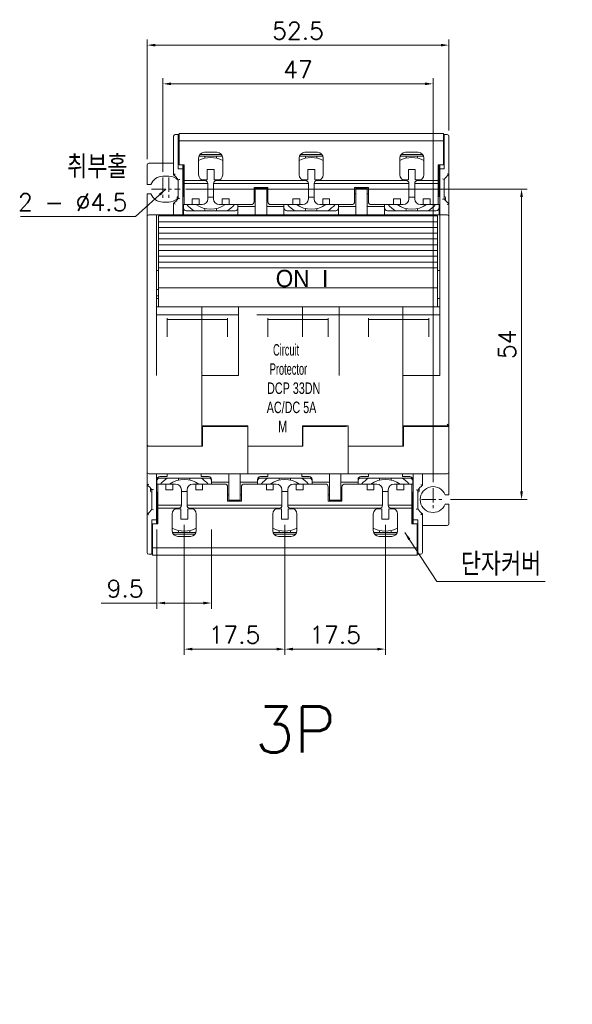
# Model space of a CAD drawing. Extents: x 1168 to 1602, y 137 to 823.
# Tile 12 of 12: x 1504 to 1601, y 525 to 697. Entities that reach past the tile are written whole.
import ezdxf

# ---------------------------------------------------------------- set-up
doc = ezdxf.new("R2010")
doc.units = 0
doc.header["$LTSCALE"] = 2
doc.header["$MEASUREMENT"] = 0
doc.linetypes.add('CENTER', pattern=[2, 1.25, -0.25, 0.25, -0.25])
doc.layers.get('0').update_dxf_attribs({"linetype": 'CONTINUOUS', "lineweight": 13})
doc.layers.add('cen', color=1, linetype='CENTER', lineweight=13)
doc.layers.add('di', color=3, linetype='CONTINUOUS', lineweight=13)
doc.styles.get("Standard").update_dxf_attribs({"font": 'romans.shx', "height": 3, "bigfont": 'hgs.shx'})
doc.dimstyles.get("Standard").update_dxf_attribs({"dimscale": 0, "dimtxt": 3, "dimasz": 1.4, "dimexe": 1, "dimexo": 1, "dimgap": 1, "dimtad": 1, "dimdsep": 46, "dimtxsty": 'Standard', "dimcen": 0, "dimclrd": 3, "dimclre": 3, "dimclrt": 3, "dimadec": 0, "dimazin": 2, "dimtp": 0.1, "dimtm": 0.1, "dimtfac": 0.5, "dimtmove": 0, "dimatfit": 3, "dimfxl": 0, "dimtolj": 1, "dimlwd": -1, "dimlwe": -1, "dimarcsym": 0})

# ---------------------------------------------------------------- blocks, each defined once
blk = doc.blocks.new('*D28')
at = {"layer": 'di', "color": 3}
for p, q in [((1533.05, 608.69), (1533.05, 586.07)), ((1550.55, 608.69), (1550.55, 586.07)), ((1534.45, 587.07), (1549.15, 587.07))]:
    blk.add_line(p, q, dxfattribs=at)
for points in [[(1534.45, 587.31), (1534.45, 586.84), (1533.05, 587.07)], [(1549.15, 587.31), (1549.15, 586.84), (1550.55, 587.07)]]:
    blk.add_solid(points, dxfattribs=at)
at = {"layer": 'di', "color": 3, "insert": (1541.8, 589.57), "char_height": 3, "attachment_point": 5}
blk.add_mtext('\\A1;17.5', dxfattribs=at)
blk = doc.blocks.new('*D29')
at = {"layer": 'di', "color": 3}
for p, q in [((1550.55, 608.69), (1550.55, 586.07)), ((1568.05, 608.69), (1568.05, 586.07)), ((1551.95, 587.07), (1566.65, 587.07))]:
    blk.add_line(p, q, dxfattribs=at)
for points in [[(1551.95, 587.31), (1551.95, 586.84), (1550.55, 587.07)], [(1566.65, 587.31), (1566.65, 586.84), (1568.05, 587.07)]]:
    blk.add_solid(points, dxfattribs=at)
at = {"layer": 'di', "color": 3, "insert": (1559.3, 589.57), "char_height": 3, "attachment_point": 5}
blk.add_mtext('\\A1;17.5', dxfattribs=at)
blk = doc.blocks.new('*D30')
at = {"layer": 'di', "color": 3}
for p, q in [((1533.35, 667.09), (1592.74, 667.09)), ((1591.74, 614.49), (1591.74, 665.69)), ((1579.35, 613.09), (1592.74, 613.09))]:
    blk.add_line(p, q, dxfattribs=at)
for points in [[(1591.51, 665.69), (1591.98, 665.69), (1591.74, 667.09)], [(1591.51, 614.49), (1591.98, 614.49), (1591.74, 613.09)]]:
    blk.add_solid(points, dxfattribs=at)
at = {"layer": 'di', "color": 3, "insert": (1589.24, 640.09), "char_height": 3, "attachment_point": 5, "rotation": 90}
blk.add_mtext('\\A1;54', dxfattribs=at)
blk = doc.blocks.new('*D31')
at = {"layer": 'di', "color": 3}
for p, q in [((1526.6, 672.29), (1526.6, 693.13)), ((1577.7, 692.13), (1528, 692.13)), ((1579.1, 677.29), (1579.1, 693.13))]:
    blk.add_line(p, q, dxfattribs=at)
for points in [[(1528, 692.36), (1528, 691.9), (1526.6, 692.13)], [(1577.7, 692.36), (1577.7, 691.9), (1579.1, 692.13)]]:
    blk.add_solid(points, dxfattribs=at)
at = {"layer": 'di', "color": 3, "insert": (1552.85, 694.63), "char_height": 3, "attachment_point": 5}
blk.add_mtext('\\A1;52.5', dxfattribs=at)
blk = doc.blocks.new('*D66')
at = {"layer": 'di', "color": 3}
for p, q in [((1528.3, 607.89), (1528.3, 594.09)), ((1537.8, 607.89), (1537.8, 594.09)), ((1528.3, 595.09), (1518.62, 595.09)), ((1536.4, 595.09), (1529.7, 595.09))]:
    blk.add_line(p, q, dxfattribs=at)
for points in [[(1529.7, 595.32), (1529.7, 594.86), (1528.3, 595.09)], [(1536.4, 595.32), (1536.4, 594.86), (1537.8, 595.09)]]:
    blk.add_solid(points, dxfattribs=at)
at = {"layer": 'di', "color": 3, "insert": (1522.76, 597.59), "char_height": 3, "attachment_point": 5}
blk.add_mtext('\\A1;9.5', dxfattribs=at)
blk = doc.blocks.new('*D75')
at = {"layer": 'di', "color": 3}
for p, q in [((1529.35, 670.09), (1529.35, 686.4)), ((1530.75, 685.4), (1574.95, 685.4)), ((1576.35, 616.09), (1576.35, 686.4))]:
    blk.add_line(p, q, dxfattribs=at)
for points in [[(1530.75, 685.64), (1530.75, 685.17), (1529.35, 685.4)], [(1574.95, 685.64), (1574.95, 685.17), (1576.35, 685.4)]]:
    blk.add_solid(points, dxfattribs=at)
at = {"layer": 'di', "color": 3, "insert": (1552.85, 687.9), "char_height": 3, "attachment_point": 5}
blk.add_mtext('\\A1;47', dxfattribs=at)

msp = doc.modelspace()

# ---------------------------------------------------------------- linework, layer by layer
at = {"color": 7, "linetype": 'Continuous', "lineweight": 15}
for p, q in [((1531.501, 676.588), (1532.001, 676.588)), ((1532.001, 676.588), (1532.151, 676.588)), ((1532.001, 676.588), (1532.001, 675.588)), ((1543.151, 676.788), (1532.151, 676.788)), ((1532.151, 676.788), (1532.151, 675.488)), ((1560.651, 676.788), (1532.151, 676.788)), ((1560.651, 676.788), (1549.651, 676.788)), ((1578.151, 676.788), (1549.651, 676.788)), ((1578.151, 676.788), (1567.151, 676.788)), ((1578.151, 676.788), (1578.151, 675.488)), ((1578.301, 676.588), (1578.151, 676.588)), ((1578.301, 675.588), (1578.301, 676.588)), ((1578.301, 676.588), (1578.801, 676.588)), ((1531.201, 675.588), (1531.201, 676.288)), ((1531.201, 669.575), (1531.201, 675.588)), ((1532.001, 675.588), (1532.151, 675.588)), ((1532.001, 675.588), (1532.001, 670.588)), ((1543.151, 675.488), (1532.151, 675.488)), ((1532.151, 675.488), (1532.151, 671.288)), ((1560.651, 675.488), (1532.151, 675.488)), ((1560.651, 675.488), (1549.651, 675.488)), ((1578.151, 675.488), (1549.651, 675.488)), ((1578.151, 675.488), (1567.151, 675.488)), ((1578.301, 675.588), (1578.151, 675.588)), ((1578.151, 675.488), (1578.151, 671.288)), ((1578.301, 670.588), (1578.301, 675.588)), ((1579.101, 676.288), (1579.101, 675.588)), ((1579.101, 675.588), (1579.101, 669.612)), ((1536.551, 673.488), (1538.751, 673.488)), ((1554.051, 673.488), (1556.251, 673.488)), ((1571.551, 673.488), (1573.751, 673.488)), ((1531.201, 671.588), (1526.901, 671.588)), ((1535.551, 669.588), (1535.551, 672.488)), ((1536.651, 672.838), (1535.614, 672.838)), ((1539.551, 673.088), (1535.751, 673.088)), ((1536.651, 672.838), (1536.651, 672.475)), ((1538.651, 672.838), (1536.651, 672.838)), ((1538.651, 672.475), (1538.651, 672.838)), ((1539.688, 672.838), (1538.651, 672.838)), ((1539.751, 672.488), (1539.751, 669.588)), ((1553.051, 669.588), (1553.051, 672.488)), ((1554.151, 672.838), (1553.114, 672.838)), ((1557.051, 673.088), (1553.251, 673.088)), ((1554.151, 672.838), (1554.151, 672.475)), ((1556.151, 672.838), (1554.151, 672.838)), ((1556.151, 672.475), (1556.151, 672.838)), ((1557.188, 672.838), (1556.151, 672.838)), ((1557.251, 672.488), (1557.251, 669.588)), ((1570.551, 669.588), (1570.551, 672.488)), ((1571.651, 672.838), (1570.614, 672.838)), ((1574.551, 673.088), (1570.751, 673.088)), ((1571.651, 672.838), (1571.651, 672.475)), ((1573.651, 672.838), (1571.651, 672.838)), ((1573.651, 672.475), (1573.651, 672.838)), ((1574.688, 672.838), (1573.651, 672.838)), ((1574.751, 672.488), (1574.751, 669.588)), ((1526.601, 667.888), (1526.601, 671.288)), ((1532.001, 670.588), (1532.801, 670.588)), ((1533.051, 671.288), (1532.151, 671.288)), ((1532.801, 670.588), (1532.801, 671.288)), ((1532.801, 670.588), (1532.801, 662.588)), ((1532.901, 670.958), (1532.901, 671.288)), ((1532.901, 670.958), (1533.051, 671.193)), ((1532.901, 670.958), (1532.901, 669.088)), ((1533.051, 671.288), (1533.051, 668.588)), ((1537.051, 670.488), (1538.251, 670.488)), ((1537.051, 668.688), (1537.051, 670.488)), ((1538.251, 670.488), (1538.251, 668.688)), ((1554.551, 670.488), (1555.751, 670.488)), ((1554.551, 668.688), (1554.551, 670.488)), ((1555.751, 670.488), (1555.751, 668.688)), ((1572.051, 670.488), (1573.251, 670.488)), ((1572.051, 668.688), (1572.051, 670.488)), ((1573.251, 670.488), (1573.251, 668.688)), ((1578.151, 671.288), (1577.251, 671.288)), ((1577.251, 668.588), (1577.251, 671.288)), ((1577.251, 671.193), (1577.401, 670.958)), ((1577.401, 671.088), (1577.401, 671.288)), ((1577.501, 671.088), (1577.401, 671.088)), ((1577.401, 671.044), (1577.401, 670.958)), ((1577.401, 669.088), (1577.401, 670.958)), ((1577.501, 671.288), (1577.501, 670.588)), ((1577.501, 670.588), (1577.501, 662.588)), ((1577.501, 670.588), (1578.301, 670.588)), ((1530.351, 669.338), (1529.351, 669.338)), ((1532.001, 665.479), (1532.001, 668.696)), ((1533.051, 669.088), (1532.901, 669.088)), ((1532.901, 669.088), (1532.901, 667.088)), ((1536.551, 668.588), (1533.051, 668.588)), ((1533.051, 668.588), (1533.051, 668.088)), ((1537.151, 668.088), (1533.051, 668.088)), ((1533.051, 664.388), (1533.051, 668.088)), ((1536.115, 668.688), (1537.051, 668.688)), ((1536.651, 668.588), (1536.551, 668.588)), ((1537.151, 668.088), (1537.151, 665.388)), ((1538.151, 665.388), (1538.151, 668.088)), ((1542.251, 668.088), (1538.151, 668.088)), ((1554.651, 668.088), (1538.151, 668.088)), ((1538.251, 668.688), (1539.187, 668.688)), ((1538.751, 668.588), (1538.651, 668.588)), ((1542.251, 668.588), (1538.751, 668.588)), ((1554.051, 668.588), (1538.751, 668.588)), ((1554.051, 668.588), (1550.551, 668.588)), ((1554.651, 668.088), (1550.551, 668.088)), ((1553.615, 668.688), (1554.551, 668.688)), ((1554.151, 668.588), (1554.051, 668.588)), ((1554.651, 668.088), (1554.651, 665.388)), ((1555.651, 665.388), (1555.651, 668.088)), ((1559.751, 668.088), (1555.651, 668.088)), ((1572.151, 668.088), (1555.651, 668.088)), ((1555.751, 668.688), (1556.687, 668.688)), ((1556.251, 668.588), (1556.151, 668.588)), ((1559.751, 668.588), (1556.251, 668.588)), ((1571.551, 668.588), (1556.251, 668.588)), ((1571.551, 668.588), (1568.051, 668.588)), ((1572.151, 668.088), (1568.051, 668.088)), ((1571.115, 668.688), (1572.051, 668.688)), ((1571.651, 668.588), (1571.551, 668.588)), ((1572.151, 668.088), (1572.151, 665.388)), ((1573.151, 665.388), (1573.151, 668.088)), ((1577.251, 668.088), (1573.151, 668.088)), ((1573.251, 668.688), (1574.187, 668.688)), ((1573.751, 668.588), (1573.651, 668.588)), ((1577.251, 668.588), (1573.751, 668.588)), ((1577.401, 669.088), (1577.251, 669.088)), ((1577.251, 668.088), (1577.251, 668.588)), ((1577.251, 668.088), (1577.251, 664.388)), ((1577.401, 667.088), (1577.401, 669.088)), ((1578.301, 668.776), (1578.301, 665.4)), ((1579.101, 664.564), (1579.101, 669.612)), ((1527.248, 667.888), (1526.601, 667.888)), ((1526.601, 666.288), (1527.248, 666.288)), ((1526.601, 662.288), (1526.601, 666.288)), ((1532.901, 667.088), (1532.901, 665.788)), ((1532.901, 667.088), (1533.051, 667.088)), ((1545.201, 667.388), (1547.601, 667.388)), ((1545.201, 664.888), (1545.201, 667.388)), ((1545.201, 666.288), (1545.401, 666.288)), ((1545.401, 667.388), (1545.401, 667.188)), ((1545.401, 667.188), (1547.401, 667.188)), ((1545.401, 665.788), (1545.401, 667.188)), ((1547.401, 667.188), (1547.401, 667.388)), ((1547.401, 667.188), (1547.401, 665.788)), ((1547.401, 666.288), (1547.601, 666.288)), ((1547.601, 664.888), (1547.601, 667.388)), ((1562.701, 667.388), (1565.101, 667.388)), ((1562.701, 664.888), (1562.701, 667.388)), ((1562.701, 666.288), (1562.901, 666.288)), ((1562.901, 667.388), (1562.901, 667.188)), ((1562.901, 667.188), (1564.901, 667.188)), ((1562.901, 665.788), (1562.901, 667.188)), ((1564.901, 667.188), (1564.901, 667.388)), ((1564.901, 667.188), (1564.901, 665.788)), ((1564.901, 666.288), (1565.101, 666.288)), ((1565.101, 664.888), (1565.101, 667.388)), ((1577.251, 667.088), (1577.401, 667.088)), ((1577.401, 665.788), (1577.401, 667.088)), ((1529.351, 664.838), (1530.351, 664.838)), ((1531.201, 662.588), (1531.201, 664.6)), ((1531.801, 665.189), (1531.801, 665.638)), ((1532.001, 665.788), (1531.951, 665.788)), ((1533.051, 665.788), (1532.801, 665.788)), ((1534.451, 664.988), (1534.451, 665.388)), ((1534.451, 665.388), (1535.651, 665.388)), ((1534.451, 664.988), (1534.451, 664.788)), ((1534.451, 664.388), (1534.451, 664.788)), ((1535.651, 665.388), (1535.651, 664.988)), ((1535.651, 664.788), (1535.651, 664.988)), ((1535.651, 664.788), (1535.651, 664.388)), ((1538.151, 665.688), (1537.151, 665.688)), ((1539.651, 664.988), (1539.651, 665.388)), ((1539.651, 665.388), (1540.851, 665.388)), ((1539.651, 664.988), (1539.651, 664.788)), ((1539.651, 664.388), (1539.651, 664.788)), ((1540.851, 665.388), (1540.851, 664.988)), ((1540.851, 664.788), (1540.851, 664.988)), ((1540.851, 664.788), (1540.851, 664.388)), ((1545.401, 662.588), (1545.401, 665.788)), ((1547.401, 662.588), (1547.401, 665.788)), ((1551.951, 664.988), (1551.951, 665.388)), ((1551.951, 665.388), (1553.151, 665.388)), ((1551.951, 664.988), (1551.951, 664.788)), ((1551.951, 664.388), (1551.951, 664.788)), ((1553.151, 665.388), (1553.151, 664.988)), ((1553.151, 664.788), (1553.151, 664.988)), ((1553.151, 664.788), (1553.151, 664.388)), ((1555.651, 665.688), (1554.651, 665.688)), ((1557.151, 664.988), (1557.151, 665.388)), ((1557.151, 665.388), (1558.351, 665.388)), ((1557.151, 664.988), (1557.151, 664.788)), ((1557.151, 664.388), (1557.151, 664.788)), ((1558.351, 665.388), (1558.351, 664.988)), ((1558.351, 664.788), (1558.351, 664.988)), ((1558.351, 664.788), (1558.351, 664.388)), ((1562.901, 662.588), (1562.901, 665.788)), ((1564.901, 662.588), (1564.901, 665.788)), ((1569.451, 664.988), (1569.451, 665.388)), ((1569.451, 665.388), (1570.651, 665.388)), ((1569.451, 664.988), (1569.451, 664.788)), ((1569.451, 664.388), (1569.451, 664.788)), ((1570.651, 665.388), (1570.651, 664.988)), ((1570.651, 664.788), (1570.651, 664.988)), ((1570.651, 664.788), (1570.651, 664.388)), ((1573.151, 665.688), (1572.151, 665.688)), ((1574.651, 664.988), (1574.651, 665.388)), ((1574.651, 665.388), (1575.851, 665.388)), ((1574.651, 664.988), (1574.651, 664.788)), ((1574.651, 664.388), (1574.651, 664.788)), ((1575.851, 665.388), (1575.851, 664.988)), ((1575.851, 664.788), (1575.851, 664.988)), ((1575.851, 664.788), (1575.851, 664.388)), ((1577.501, 665.788), (1577.251, 665.788)), ((1578.351, 665.788), (1578.301, 665.788)), ((1578.501, 665.638), (1578.501, 665.126)), ((1579.101, 664.564), (1579.101, 662.288)), ((1532.801, 664.388), (1533.051, 664.388)), ((1532.901, 663.838), (1532.901, 664.388)), ((1532.901, 663.804), (1532.901, 662.588)), ((1533.051, 664.388), (1534.451, 664.388)), ((1534.781, 663.338), (1533.401, 663.338)), ((1535.651, 664.388), (1534.451, 664.388)), ((1534.781, 663.338), (1536.651, 663.338)), ((1535.651, 664.388), (1536.151, 664.388)), ((1536.651, 663.7), (1536.651, 663.338)), ((1536.651, 663.338), (1538.651, 663.338)), ((1538.651, 663.338), (1538.651, 663.7)), ((1538.651, 663.338), (1540.522, 663.338)), ((1539.151, 664.388), (1539.651, 664.388)), ((1540.851, 664.388), (1539.651, 664.388)), ((1541.901, 663.338), (1540.522, 663.338)), ((1540.851, 664.388), (1542.251, 664.388)), ((1540.851, 664.388), (1544.701, 664.388)), ((1542.251, 664.388), (1542.501, 664.388)), ((1542.401, 664.388), (1542.401, 663.838)), ((1542.401, 662.588), (1542.401, 663.804)), ((1545.401, 664.088), (1542.501, 664.088)), ((1550.301, 664.088), (1547.401, 664.088)), ((1548.101, 664.388), (1551.951, 664.388)), ((1550.301, 664.388), (1550.551, 664.388)), ((1550.401, 663.838), (1550.401, 664.388)), ((1550.401, 663.804), (1550.401, 662.588)), ((1550.551, 664.388), (1551.951, 664.388)), ((1552.281, 663.338), (1550.901, 663.338)), ((1553.151, 664.388), (1551.951, 664.388)), ((1552.281, 663.338), (1554.151, 663.338)), ((1553.151, 664.388), (1553.651, 664.388)), ((1554.151, 663.7), (1554.151, 663.338)), ((1554.151, 663.338), (1556.151, 663.338)), ((1556.151, 663.338), (1556.151, 663.7)), ((1556.151, 663.338), (1558.022, 663.338)), ((1556.651, 664.388), (1557.151, 664.388)), ((1558.351, 664.388), (1557.151, 664.388)), ((1559.401, 663.338), (1558.022, 663.338)), ((1558.351, 664.388), (1559.751, 664.388)), ((1558.351, 664.388), (1562.201, 664.388)), ((1559.751, 664.388), (1560.001, 664.388)), ((1559.901, 664.388), (1559.901, 663.838)), ((1559.901, 662.588), (1559.901, 663.804)), ((1562.901, 664.088), (1560.001, 664.088)), ((1567.801, 664.088), (1564.901, 664.088)), ((1565.601, 664.388), (1569.451, 664.388)), ((1567.801, 664.388), (1568.051, 664.388)), ((1567.901, 663.838), (1567.901, 664.388)), ((1567.901, 663.804), (1567.901, 662.588)), ((1568.051, 664.388), (1569.451, 664.388)), ((1569.781, 663.338), (1568.401, 663.338)), ((1570.651, 664.388), (1569.451, 664.388)), ((1569.781, 663.338), (1571.651, 663.338)), ((1570.651, 664.388), (1571.151, 664.388)), ((1571.651, 663.7), (1571.651, 663.338)), ((1571.651, 663.338), (1573.651, 663.338)), ((1573.651, 663.338), (1573.651, 663.7)), ((1573.651, 663.338), (1575.522, 663.338)), ((1574.151, 664.388), (1574.651, 664.388)), ((1575.851, 664.388), (1574.651, 664.388)), ((1576.901, 663.338), (1575.522, 663.338)), ((1575.851, 664.388), (1577.251, 664.388)), ((1577.251, 664.388), (1577.501, 664.388)), ((1577.401, 664.388), (1577.401, 663.838)), ((1577.401, 662.588), (1577.401, 663.804)), ((1526.601, 634.688), (1526.601, 662.288)), ((1526.901, 662.588), (1528.201, 662.588)), ((1528.201, 662.588), (1528.201, 662.309)), ((1528.201, 662.588), (1531.201, 662.588)), ((1528.201, 634.688), (1528.201, 662.309)), ((1528.601, 662.437), (1542.101, 662.437)), ((1528.601, 662.437), (1528.601, 661.938)), ((1528.601, 661.413), (1528.601, 661.938)), ((1528.601, 660.939), (1528.601, 661.413)), ((1531.201, 662.588), (1531.201, 662.437)), ((1531.201, 662.588), (1536.101, 662.588)), ((1536.101, 662.437), (1536.101, 662.588)), ((1536.101, 662.588), (1539.601, 662.588)), ((1539.601, 662.437), (1539.601, 662.588)), ((1539.601, 662.588), (1542.501, 662.588)), ((1539.601, 662.437), (1566.201, 662.437)), ((1542.501, 662.588), (1546.101, 662.588)), ((1545.701, 662.588), (1548.701, 662.588)), ((1548.701, 662.588), (1548.701, 662.437)), ((1548.701, 662.588), (1553.601, 662.588)), ((1553.601, 662.437), (1553.601, 662.588)), ((1553.601, 662.588), (1557.101, 662.588)), ((1557.101, 662.437), (1557.101, 662.588)), ((1557.101, 662.588), (1560.001, 662.588)), ((1559.601, 662.588), (1563.201, 662.588)), ((1560.001, 662.588), (1561.301, 662.588)), ((1563.201, 662.588), (1566.201, 662.588)), ((1563.601, 662.437), (1577.101, 662.437)), ((1566.201, 662.588), (1566.201, 662.437)), ((1566.201, 662.588), (1571.101, 662.588)), ((1571.101, 662.437), (1571.101, 662.588)), ((1571.101, 662.588), (1574.601, 662.588)), ((1574.601, 662.437), (1574.601, 662.588)), ((1574.601, 662.588), (1577.501, 662.588)), ((1577.101, 662.437), (1577.101, 661.938)), ((1577.101, 661.413), (1577.101, 661.938)), ((1577.101, 660.939), (1577.101, 661.413)), ((1577.501, 662.588), (1578.801, 662.588)), ((1577.501, 662.309), (1577.501, 662.588)), ((1577.501, 634.688), (1577.501, 662.309)), ((1579.101, 662.288), (1579.101, 634.688)), ((1528.601, 660.414), (1528.601, 660.939)), ((1528.601, 659.94), (1528.601, 660.414)), ((1528.601, 659.413), (1528.601, 659.94)), ((1528.601, 658.939), (1528.601, 659.413)), ((1577.101, 660.414), (1577.101, 660.939)), ((1577.101, 659.94), (1577.101, 660.414)), ((1577.101, 659.413), (1577.101, 659.94)), ((1577.101, 658.939), (1577.101, 659.413)), ((1528.601, 658.412), (1528.601, 658.939)), ((1528.601, 657.937), (1528.601, 658.412)), ((1528.601, 657.408), (1528.601, 657.937)), ((1577.101, 658.412), (1577.101, 658.939)), ((1577.101, 657.937), (1577.101, 658.412)), ((1577.101, 657.408), (1577.101, 657.937)), ((1528.601, 656.934), (1528.601, 657.408)), ((1528.601, 656.404), (1528.601, 656.934)), ((1528.601, 655.929), (1528.601, 656.404)), ((1577.101, 656.934), (1577.101, 657.408)), ((1577.101, 656.404), (1577.101, 656.934)), ((1577.101, 655.929), (1577.101, 656.404)), ((1528.601, 655.4), (1528.601, 655.929)), ((1528.601, 654.924), (1528.601, 655.4)), ((1528.601, 654.394), (1528.601, 654.924)), ((1528.601, 653.917), (1528.601, 654.394)), ((1577.101, 655.4), (1577.101, 655.929)), ((1577.101, 654.924), (1577.101, 655.4)), ((1577.101, 654.394), (1577.101, 654.924)), ((1577.101, 653.917), (1577.101, 654.394)), ((1528.601, 652.954), (1528.201, 652.954)), ((1528.601, 653.419), (1528.601, 653.917)), ((1528.601, 653.419), (1542.101, 653.419)), ((1528.601, 653.419), (1528.601, 653.41)), ((1528.601, 653.41), (1542.101, 653.41)), ((1528.601, 653.41), (1528.601, 649.932)), ((1539.601, 653.419), (1566.201, 653.419)), ((1539.601, 653.41), (1566.201, 653.41)), ((1563.601, 653.419), (1577.101, 653.419)), ((1563.601, 653.41), (1577.101, 653.41)), ((1577.101, 653.419), (1577.101, 653.917)), ((1577.101, 653.41), (1577.101, 653.419)), ((1577.101, 649.932), (1577.101, 653.41)), ((1577.101, 652.954), (1577.501, 652.954)), ((1528.601, 649.646), (1528.201, 649.646)), ((1528.601, 649.606), (1528.201, 649.606)), ((1542.101, 649.932), (1528.601, 649.932)), ((1528.601, 649.693), (1528.601, 649.932)), ((1528.601, 649.135), (1528.601, 649.693)), ((1528.601, 649.135), (1528.601, 646.584)), ((1566.201, 649.932), (1539.601, 649.932)), ((1577.101, 649.932), (1563.601, 649.932)), ((1577.101, 649.693), (1577.101, 649.932)), ((1577.101, 649.693), (1577.101, 649.135)), ((1577.101, 646.587), (1577.101, 649.135)), ((1528.601, 648.526), (1528.201, 648.526)), ((1528.601, 648.088), (1528.201, 648.088)), ((1577.101, 648.088), (1577.501, 648.088)), ((1536.101, 646.591), (1528.201, 646.591)), ((1542.501, 646.591), (1536.101, 646.591)), ((1536.101, 646.542), (1536.101, 646.591)), ((1536.101, 646.144), (1536.101, 646.542)), ((1536.101, 645.844), (1536.101, 646.144)), ((1536.101, 645.201), (1536.101, 645.844)), ((1553.601, 646.591), (1542.501, 646.591)), ((1560.001, 646.591), (1553.601, 646.591)), ((1553.601, 646.542), (1553.601, 646.591)), ((1553.601, 646.144), (1553.601, 646.542)), ((1553.601, 645.844), (1553.601, 646.144)), ((1553.601, 645.201), (1553.601, 645.844)), ((1571.101, 646.591), (1560.001, 646.591)), ((1577.501, 646.591), (1571.101, 646.591)), ((1571.101, 646.542), (1571.101, 646.591)), ((1571.101, 646.144), (1571.101, 646.542)), ((1571.101, 645.844), (1571.101, 646.144)), ((1571.101, 645.201), (1571.101, 645.844)), ((1536.101, 645.201), (1528.201, 645.201)), ((1530.101, 644.623), (1530.101, 641.381)), ((1536.101, 644.388), (1530.101, 644.388)), ((1536.101, 645.201), (1542.501, 645.201)), ((1536.101, 644.623), (1536.101, 645.201)), ((1536.101, 644.388), (1536.101, 644.623)), ((1540.601, 644.388), (1536.101, 644.388)), ((1536.101, 644.388), (1536.101, 643.351)), ((1540.601, 641.381), (1540.601, 644.623)), ((1553.601, 645.201), (1545.701, 645.201)), ((1547.601, 644.623), (1547.601, 641.381)), ((1553.601, 644.388), (1547.601, 644.388)), ((1553.601, 645.201), (1560.001, 645.201)), ((1553.601, 644.623), (1553.601, 645.201)), ((1553.601, 644.388), (1553.601, 644.623)), ((1558.101, 644.388), (1553.601, 644.388)), ((1553.601, 644.388), (1553.601, 643.351)), ((1558.101, 641.381), (1558.101, 644.623)), ((1571.101, 645.201), (1560.001, 645.201)), ((1565.101, 644.623), (1565.101, 641.381)), ((1571.101, 644.388), (1565.101, 644.388)), ((1571.101, 645.201), (1577.501, 645.201)), ((1571.101, 644.623), (1571.101, 645.201)), ((1571.101, 644.388), (1571.101, 644.623)), ((1575.601, 644.388), (1571.101, 644.388)), ((1571.101, 644.388), (1571.101, 643.351)), ((1575.601, 641.381), (1575.601, 644.623)), ((1536.101, 641.491), (1536.101, 643.351)), ((1553.601, 641.491), (1553.601, 643.351)), ((1571.101, 641.491), (1571.101, 643.351)), ((1536.101, 641.381), (1536.101, 641.491)), ((1536.101, 634.688), (1536.101, 641.381)), ((1536.101, 634.714), (1536.101, 641.381)), ((1553.601, 641.381), (1553.601, 641.491)), ((1571.101, 641.381), (1571.101, 641.491)), ((1571.101, 634.688), (1571.101, 641.381)), ((1571.101, 634.714), (1571.101, 641.381)), ((1526.601, 622.688), (1526.601, 634.688)), ((1528.201, 634.662), (1528.201, 634.688)), ((1536.101, 634.688), (1542.501, 634.688)), ((1536.101, 626.186), (1536.101, 634.688)), ((1536.101, 622.688), (1536.101, 634.662)), ((1571.101, 634.688), (1577.501, 634.688)), ((1571.101, 626.186), (1571.101, 634.688)), ((1571.101, 622.688), (1571.101, 634.662)), ((1579.101, 634.688), (1579.101, 625.886)), ((1544.101, 625.886), (1536.101, 625.886)), ((1536.201, 625.886), (1536.201, 625.791)), ((1536.201, 625.791), (1536.201, 622.388)), ((1536.201, 625.791), (1544.101, 625.791)), ((1561.601, 625.886), (1553.601, 625.886)), ((1553.601, 622.688), (1553.601, 625.886)), ((1553.701, 625.886), (1553.701, 625.791)), ((1553.701, 625.791), (1553.701, 622.388)), ((1553.701, 625.791), (1561.301, 625.791)), ((1579.101, 625.886), (1571.101, 625.886)), ((1571.201, 625.886), (1571.201, 625.791)), ((1571.201, 625.791), (1571.201, 622.388)), ((1571.201, 625.791), (1578.801, 625.791)), ((1578.801, 625.791), (1579.101, 625.791)), ((1579.101, 625.791), (1579.101, 625.886)), ((1579.101, 625.791), (1579.101, 618.588)), ((1536.101, 624.588), (1536.201, 624.588)), ((1536.201, 623.588), (1536.101, 623.588)), ((1536.101, 623.488), (1536.201, 623.488)), ((1553.601, 624.588), (1553.701, 624.588)), ((1553.701, 623.588), (1553.601, 623.588)), ((1553.601, 623.488), (1553.701, 623.488)), ((1571.101, 624.588), (1571.201, 624.588)), ((1571.201, 623.588), (1571.101, 623.588)), ((1571.101, 623.488), (1571.201, 623.488)), ((1526.601, 622.388), (1526.601, 622.688)), ((1526.601, 618.588), (1526.601, 622.388)), ((1526.601, 622.388), (1526.901, 622.388)), ((1526.901, 622.388), (1536.201, 622.388)), ((1536.101, 622.688), (1536.101, 622.388)), ((1544.101, 622.388), (1553.701, 622.388)), ((1553.601, 622.688), (1553.601, 622.388)), ((1561.601, 622.388), (1571.201, 622.388)), ((1571.101, 622.688), (1571.101, 622.388)), ((1526.601, 618.588), (1526.601, 617.888)), ((1579.101, 617.888), (1579.101, 618.588)), ((1526.601, 615.612), (1526.601, 617.888)), ((1543.801, 617.588), (1526.901, 617.588)), ((1528.201, 617.588), (1528.201, 609.588)), ((1530.101, 617.088), (1528.801, 617.088)), ((1528.801, 616.838), (1530.181, 616.838)), ((1530.101, 617.588), (1530.101, 617.088)), ((1532.051, 616.838), (1530.181, 616.838)), ((1532.051, 616.838), (1532.051, 616.475)), ((1534.051, 616.838), (1532.051, 616.838)), ((1534.051, 616.475), (1534.051, 616.838)), ((1535.922, 616.838), (1534.051, 616.838)), ((1535.922, 616.838), (1537.301, 616.838)), ((1536.001, 617.588), (1536.001, 617.088)), ((1537.301, 617.088), (1536.001, 617.088)), ((1537.801, 616.588), (1537.801, 615.788)), ((1540.801, 617.588), (1540.801, 614.388)), ((1542.801, 617.588), (1542.801, 614.388)), ((1561.301, 617.588), (1544.401, 617.588)), ((1545.801, 615.788), (1545.801, 616.589)), ((1547.601, 617.088), (1546.301, 617.088)), ((1546.301, 616.838), (1547.681, 616.838)), ((1547.601, 617.588), (1547.601, 617.088)), ((1549.551, 616.838), (1547.681, 616.838)), ((1549.551, 616.838), (1549.551, 616.475)), ((1551.551, 616.838), (1549.551, 616.838)), ((1551.551, 616.475), (1551.551, 616.838)), ((1553.422, 616.838), (1551.551, 616.838)), ((1553.422, 616.838), (1554.801, 616.838)), ((1553.501, 617.588), (1553.501, 617.088)), ((1554.801, 617.088), (1553.501, 617.088)), ((1555.301, 616.588), (1555.301, 615.788)), ((1558.301, 617.588), (1558.301, 614.388)), ((1560.301, 617.588), (1560.301, 614.388)), ((1578.801, 617.588), (1561.901, 617.588)), ((1565.101, 617.088), (1563.801, 617.088)), ((1563.801, 616.838), (1565.181, 616.838)), ((1565.101, 617.588), (1565.101, 617.088)), ((1567.051, 616.838), (1565.181, 616.838)), ((1567.051, 616.838), (1567.051, 616.475)), ((1569.051, 616.838), (1567.051, 616.838)), ((1569.051, 616.475), (1569.051, 616.838)), ((1570.922, 616.838), (1569.051, 616.838)), ((1570.922, 616.838), (1572.301, 616.838)), ((1571.001, 617.588), (1571.001, 617.088)), ((1572.301, 617.088), (1571.001, 617.088)), ((1572.901, 609.588), (1572.901, 617.588)), ((1574.501, 617.588), (1574.501, 615.575)), ((1579.101, 613.888), (1579.101, 617.888)), ((1526.601, 615.612), (1526.601, 610.564)), ((1527.201, 614.538), (1527.201, 615.05)), ((1528.451, 615.788), (1528.201, 615.788)), ((1528.301, 615.788), (1528.301, 616.338)), ((1528.451, 612.088), (1528.451, 615.788)), ((1529.851, 615.788), (1528.451, 615.788)), ((1529.851, 615.788), (1531.051, 615.788)), ((1529.851, 615.388), (1529.851, 615.788)), ((1529.851, 615.388), (1529.851, 615.188)), ((1529.851, 614.788), (1529.851, 615.188)), ((1531.051, 615.788), (1531.051, 615.388)), ((1531.551, 615.788), (1531.051, 615.788)), ((1531.051, 615.188), (1531.051, 615.388)), ((1531.051, 615.188), (1531.051, 614.788)), ((1535.051, 615.788), (1534.551, 615.788)), ((1535.051, 615.788), (1536.251, 615.788)), ((1535.051, 615.388), (1535.051, 615.788)), ((1535.051, 615.388), (1535.051, 615.188)), ((1535.051, 614.788), (1535.051, 615.188)), ((1536.251, 615.788), (1536.251, 615.388)), ((1537.651, 615.788), (1536.251, 615.788)), ((1540.101, 615.788), (1536.251, 615.788)), ((1536.251, 615.188), (1536.251, 615.388)), ((1536.251, 615.188), (1536.251, 614.788)), ((1537.901, 615.788), (1537.651, 615.788)), ((1537.801, 616.088), (1540.801, 616.088)), ((1540.601, 615.288), (1540.601, 612.788)), ((1542.801, 616.088), (1545.801, 616.088)), ((1543.001, 615.288), (1543.001, 612.788)), ((1545.951, 615.788), (1543.501, 615.788)), ((1545.951, 615.788), (1545.701, 615.788)), ((1547.351, 615.788), (1545.951, 615.788)), ((1547.351, 615.788), (1548.551, 615.788)), ((1547.351, 615.388), (1547.351, 615.788)), ((1547.351, 615.388), (1547.351, 615.188)), ((1547.351, 614.788), (1547.351, 615.188)), ((1548.551, 615.788), (1548.551, 615.388)), ((1549.051, 615.788), (1548.551, 615.788)), ((1548.551, 615.188), (1548.551, 615.388)), ((1548.551, 615.188), (1548.551, 614.788)), ((1552.551, 615.788), (1552.051, 615.788)), ((1552.551, 615.788), (1553.751, 615.788)), ((1552.551, 615.388), (1552.551, 615.788)), ((1552.551, 615.388), (1552.551, 615.188)), ((1552.551, 614.788), (1552.551, 615.188)), ((1553.751, 615.788), (1553.751, 615.388)), ((1555.151, 615.788), (1553.751, 615.788)), ((1557.601, 615.788), (1553.751, 615.788)), ((1553.751, 615.188), (1553.751, 615.388)), ((1553.751, 615.188), (1553.751, 614.788)), ((1555.401, 615.788), (1555.151, 615.788)), ((1555.301, 616.088), (1558.301, 616.088)), ((1558.101, 615.288), (1558.101, 612.788)), ((1560.301, 616.088), (1563.301, 616.088)), ((1560.501, 615.288), (1560.501, 612.788)), ((1563.451, 615.788), (1561.001, 615.788)), ((1563.451, 615.788), (1563.201, 615.788)), ((1563.301, 615.788), (1563.301, 616.338)), ((1564.851, 615.788), (1563.451, 615.788)), ((1564.851, 615.788), (1566.051, 615.788)), ((1564.851, 615.388), (1564.851, 615.788)), ((1564.851, 615.388), (1564.851, 615.188)), ((1564.851, 614.788), (1564.851, 615.188)), ((1566.051, 615.788), (1566.051, 615.388)), ((1566.551, 615.788), (1566.051, 615.788)), ((1566.051, 615.188), (1566.051, 615.388)), ((1566.051, 615.188), (1566.051, 614.788)), ((1570.051, 615.788), (1569.551, 615.788)), ((1570.051, 615.788), (1571.251, 615.788)), ((1570.051, 615.388), (1570.051, 615.788)), ((1570.051, 615.388), (1570.051, 615.188)), ((1570.051, 614.788), (1570.051, 615.188)), ((1571.251, 615.788), (1571.251, 615.388)), ((1572.651, 615.788), (1571.251, 615.788)), ((1571.251, 615.188), (1571.251, 615.388)), ((1571.251, 615.188), (1571.251, 614.788)), ((1572.901, 615.788), (1572.651, 615.788)), ((1572.651, 615.788), (1572.651, 612.088)), ((1572.801, 616.338), (1572.801, 615.788)), ((1573.901, 614.987), (1573.901, 614.538)), ((1527.351, 614.388), (1527.401, 614.388)), ((1527.401, 611.4), (1527.401, 614.776)), ((1528.201, 614.388), (1528.451, 614.388)), ((1528.301, 614.388), (1528.301, 613.088)), ((1531.051, 614.788), (1529.851, 614.788)), ((1532.551, 614.788), (1532.551, 612.088)), ((1532.551, 614.488), (1533.551, 614.488)), ((1533.551, 612.088), (1533.551, 614.788)), ((1536.251, 614.788), (1535.051, 614.788)), ((1540.801, 613.888), (1540.601, 613.888)), ((1540.801, 612.988), (1540.801, 614.388)), ((1542.801, 614.388), (1542.801, 612.988)), ((1543.001, 613.888), (1542.801, 613.888)), ((1548.551, 614.788), (1547.351, 614.788)), ((1550.051, 614.788), (1550.051, 612.088)), ((1550.051, 614.488), (1551.051, 614.488)), ((1551.051, 612.088), (1551.051, 614.788)), ((1553.751, 614.788), (1552.551, 614.788)), ((1558.301, 613.888), (1558.101, 613.888)), ((1558.301, 612.988), (1558.301, 614.388)), ((1560.301, 614.388), (1560.301, 612.988)), ((1560.501, 613.888), (1560.301, 613.888)), ((1566.051, 614.788), (1564.851, 614.788)), ((1567.551, 614.788), (1567.551, 612.088)), ((1567.551, 614.488), (1568.551, 614.488)), ((1568.551, 612.088), (1568.551, 614.788)), ((1571.251, 614.788), (1570.051, 614.788)), ((1572.651, 614.388), (1572.901, 614.388)), ((1572.801, 613.088), (1572.801, 614.388)), ((1573.701, 614.696), (1573.701, 611.479)), ((1573.701, 614.388), (1573.751, 614.388)), ((1579.101, 613.888), (1578.454, 613.888)), ((1528.451, 613.088), (1528.301, 613.088)), ((1528.301, 613.088), (1528.301, 611.088)), ((1528.451, 612.088), (1532.551, 612.088)), ((1528.451, 612.088), (1528.451, 611.588)), ((1528.451, 611.588), (1531.951, 611.588)), ((1528.451, 611.588), (1528.451, 608.888)), ((1532.451, 611.488), (1531.515, 611.488)), ((1531.951, 611.588), (1532.051, 611.588)), ((1532.451, 609.688), (1532.451, 611.488)), ((1533.551, 612.088), (1537.651, 612.088)), ((1533.551, 612.088), (1550.051, 612.088)), ((1534.587, 611.488), (1533.651, 611.488)), ((1533.651, 611.488), (1533.651, 609.688)), ((1534.051, 611.588), (1534.151, 611.588)), ((1534.151, 611.588), (1537.651, 611.588)), ((1534.151, 611.588), (1549.451, 611.588)), ((1543.001, 612.788), (1540.601, 612.788)), ((1542.801, 612.988), (1540.801, 612.988)), ((1540.801, 612.788), (1540.801, 612.988)), ((1542.801, 612.788), (1542.801, 612.988)), ((1545.951, 612.088), (1550.051, 612.088)), ((1545.951, 611.588), (1549.451, 611.588)), ((1549.951, 611.488), (1549.015, 611.488)), ((1549.451, 611.588), (1549.551, 611.588)), ((1549.951, 609.688), (1549.951, 611.488)), ((1551.051, 612.088), (1555.151, 612.088)), ((1551.051, 612.088), (1567.551, 612.088)), ((1552.087, 611.488), (1551.151, 611.488)), ((1551.151, 611.488), (1551.151, 609.688)), ((1551.551, 611.588), (1551.651, 611.588)), ((1551.651, 611.588), (1555.151, 611.588)), ((1551.651, 611.588), (1566.951, 611.588)), ((1560.501, 612.788), (1558.101, 612.788)), ((1560.301, 612.988), (1558.301, 612.988)), ((1558.301, 612.788), (1558.301, 612.988)), ((1560.301, 612.788), (1560.301, 612.988)), ((1563.451, 612.088), (1567.551, 612.088)), ((1563.451, 611.588), (1566.951, 611.588)), ((1567.451, 611.488), (1566.515, 611.488)), ((1566.951, 611.588), (1567.051, 611.588)), ((1567.451, 609.688), (1567.451, 611.488)), ((1568.551, 612.088), (1572.651, 612.088)), ((1569.587, 611.488), (1568.651, 611.488)), ((1568.651, 611.488), (1568.651, 609.688)), ((1569.051, 611.588), (1569.151, 611.588)), ((1569.151, 611.588), (1572.651, 611.588)), ((1572.801, 613.088), (1572.651, 613.088)), ((1572.651, 611.588), (1572.651, 612.088)), ((1572.651, 608.888), (1572.651, 611.588)), ((1572.801, 611.088), (1572.801, 613.088)), ((1578.454, 612.288), (1579.101, 612.288)), ((1579.101, 608.888), (1579.101, 612.288)), ((1526.601, 604.588), (1526.601, 610.564)), ((1528.301, 611.088), (1528.301, 609.217)), ((1528.301, 611.088), (1528.451, 611.088)), ((1530.951, 607.688), (1530.951, 610.588)), ((1535.151, 610.588), (1535.151, 607.688)), ((1548.451, 607.688), (1548.451, 610.588)), ((1552.651, 610.588), (1552.651, 607.688)), ((1565.951, 607.688), (1565.951, 610.588)), ((1570.151, 610.588), (1570.151, 607.688)), ((1572.651, 611.088), (1572.801, 611.088)), ((1572.801, 609.217), (1572.801, 611.088)), ((1574.501, 610.6), (1574.501, 604.588)), ((1527.401, 609.588), (1527.401, 604.588)), ((1527.401, 609.588), (1528.201, 609.588)), ((1527.551, 604.688), (1527.551, 608.888)), ((1527.551, 608.888), (1528.451, 608.888)), ((1528.201, 608.888), (1528.201, 609.588)), ((1528.201, 609.088), (1528.301, 609.088)), ((1528.451, 608.983), (1528.301, 609.217)), ((1528.301, 609.132), (1528.301, 609.217)), ((1528.301, 609.088), (1528.301, 608.888)), ((1533.651, 609.688), (1532.451, 609.688)), ((1551.151, 609.688), (1549.951, 609.688)), ((1568.651, 609.688), (1567.451, 609.688)), ((1572.801, 609.217), (1572.651, 608.983)), ((1572.651, 608.888), (1573.551, 608.888)), ((1572.801, 609.217), (1572.801, 608.888)), ((1573.701, 609.588), (1572.901, 609.588)), ((1572.901, 609.588), (1572.901, 608.888)), ((1573.551, 604.688), (1573.551, 608.888)), ((1573.701, 604.588), (1573.701, 609.588)), ((1574.501, 608.588), (1578.801, 608.588)), ((1531.014, 607.338), (1532.051, 607.338)), ((1531.151, 607.088), (1534.951, 607.088)), ((1534.151, 606.688), (1531.951, 606.688)), ((1532.051, 607.7), (1532.051, 607.338)), ((1532.051, 607.338), (1534.051, 607.338)), ((1534.051, 607.338), (1534.051, 607.7)), ((1534.051, 607.338), (1535.088, 607.338)), ((1548.514, 607.338), (1549.551, 607.338)), ((1548.651, 607.088), (1552.451, 607.088)), ((1551.651, 606.688), (1549.451, 606.688)), ((1549.551, 607.7), (1549.551, 607.338)), ((1549.551, 607.338), (1551.551, 607.338)), ((1551.551, 607.338), (1551.551, 607.7)), ((1551.551, 607.338), (1552.588, 607.338)), ((1566.014, 607.338), (1567.051, 607.338)), ((1566.151, 607.088), (1569.951, 607.088)), ((1569.151, 606.688), (1566.951, 606.688)), ((1567.051, 607.7), (1567.051, 607.338)), ((1567.051, 607.338), (1569.051, 607.338)), ((1569.051, 607.338), (1569.051, 607.7)), ((1569.051, 607.338), (1570.088, 607.338)), ((1526.601, 603.888), (1526.601, 604.588)), ((1527.401, 604.588), (1527.551, 604.588)), ((1527.401, 604.588), (1527.401, 603.588)), ((1527.551, 604.688), (1538.551, 604.688)), ((1527.551, 603.388), (1527.551, 604.688)), ((1527.551, 604.688), (1556.051, 604.688)), ((1545.051, 604.688), (1556.051, 604.688)), ((1545.051, 604.688), (1573.551, 604.688)), ((1562.551, 604.688), (1573.551, 604.688)), ((1573.551, 603.388), (1573.551, 604.688)), ((1573.701, 604.588), (1573.551, 604.588)), ((1573.701, 603.588), (1573.701, 604.588)), ((1574.501, 604.588), (1574.501, 603.888)), ((1527.401, 603.588), (1526.901, 603.588)), ((1527.401, 603.588), (1527.551, 603.588)), ((1527.551, 603.388), (1538.551, 603.388)), ((1527.551, 603.388), (1556.051, 603.388)), ((1545.051, 603.388), (1556.051, 603.388)), ((1545.051, 603.388), (1573.551, 603.388)), ((1562.551, 603.388), (1573.551, 603.388)), ((1573.701, 603.588), (1573.551, 603.588)), ((1574.201, 603.588), (1573.701, 603.588))]:
    msp.add_line(p, q, dxfattribs=at)
for p, q in [((1542.501, 634.688), (1542.501, 646.591)), ((1560.001, 634.688), (1560.001, 646.591)), ((1544.101, 617.588), (1544.101, 625.886)), ((1561.601, 617.588), (1561.601, 625.886)), ((1544.401, 617.588), (1543.801, 617.588)), ((1561.901, 617.588), (1561.301, 617.588))]:
    msp.add_line(p, q)
at = {"color": 7, "linetype": 'Continuous', "lineweight": 15, "flags": 128}
msp.add_lwpolyline([(1578.801, 626.186), (1578.86, 626.127), (1578.916, 626.071), (1578.968, 626.019), (1579.013, 625.974), (1579.051, 625.936), (1579.078, 625.909), (1579.095, 625.892), (1579.101, 625.886)], dxfattribs=at)
at = {"color": 7, "linetype": 'Continuous', "lineweight": 15}
for centre, radius, start, end in [((1531.501, 676.288), 0.3, 90, 180), ((1578.801, 676.288), 0.3, 0, 90), ((1536.551, 672.488), 1, 90, 180), ((1538.751, 672.488), 1, 0, 90), ((1554.051, 672.488), 1, 90, 180), ((1556.251, 672.488), 1, 0, 90), ((1571.551, 672.488), 1, 90, 180), ((1573.751, 672.488), 1, 0, 90), ((1526.901, 671.288), 0.3, 90, 180), ((1537.651, 668.088), 4.5, 62.18186, 117.81814), ((1555.151, 668.088), 4.5, 62.18186, 117.81814), ((1572.651, 668.088), 4.5, 62.18186, 117.81814), ((1537.816, 656.406), 14.737, 115.37034, 116.66826), ((1572.466, 656.722), 14.497, 62.76261, 64.08837), ((1529.351, 667.088), 2.25, 90, 159.1725), ((1530.351, 667.088), 2.25, 42.83343, 90), ((1529.351, 667.088), 3.1, 31.25808, 53.36079), ((1538.652, 644.908), 24.701, 104.89917, 105.62048), ((1536.551, 669.588), 1, 180, 270), ((1536.651, 668.088), 0.5, 0, 90), ((1538.651, 668.088), 0.5, 90, 180), ((1538.751, 669.588), 1, 270, 0), ((1554.051, 669.588), 1, 180, 270), ((1554.151, 668.088), 0.5, 0, 90), ((1556.151, 668.088), 0.5, 90, 180), ((1556.251, 669.588), 1, 270, 0), ((1571.551, 669.588), 1, 180, 270), ((1571.651, 668.088), 0.5, 0, 90), ((1573.651, 668.088), 0.5, 90, 180), ((1573.751, 669.588), 1, 270, 0), ((1571.704, 646.493), 23.239, 73.50816, 74.27805), ((1580.901, 667.088), 3.1, 125.49593, 147.00411), ((1529.351, 667.088), 2.25, 200.8275, 270), ((1530.351, 667.088), 2.25, 270, 310.12403), ((1529.351, 667.088), 3.1, 306.63921, 328.74192), ((1537.816, 677.77), 14.737, 243.33174, 244.62966), ((1531.951, 665.638), 0.15, 90, 180), ((1538.652, 689.268), 24.701, 254.37952, 255.10083), ((1536.151, 665.388), 1, 270, 0), ((1539.151, 665.388), 1, 180, 270), ((1544.701, 664.888), 0.5, 270, 0), ((1548.101, 664.888), 0.5, 180, 270), ((1553.651, 665.388), 1, 270, 0), ((1556.651, 665.388), 1, 180, 270), ((1562.201, 664.888), 0.5, 270, 0), ((1565.601, 664.888), 0.5, 180, 270), ((1571.151, 665.388), 1, 270, 0), ((1574.151, 665.388), 1, 180, 270), ((1571.528, 688.293), 23.875, 285.7322, 286.48158), ((1580.901, 667.088), 3.1, 212.99589, 234.50407), ((1578.351, 665.638), 0.15, 0, 90), ((1572.49, 677.407), 14.445, 295.90923, 297.2398), ((1533.401, 663.838), 0.5, 179.99998, 270.00013), ((1537.651, 668.088), 5.55, 221.81031, 238.85442), ((1537.651, 668.088), 4.5, 235.30787, 304.69213), ((1537.651, 668.088), 5.55, 301.14558, 318.18969), ((1541.901, 663.838), 0.5, 269.99972, 0.00018), ((1550.901, 663.838), 0.5, 179.99998, 270.00013), ((1555.151, 668.088), 5.55, 221.81031, 238.85442), ((1555.151, 668.088), 4.5, 235.30787, 304.69213), ((1555.151, 668.088), 5.55, 301.14558, 318.18969), ((1559.401, 663.838), 0.5, 269.99972, 0.00018), ((1568.401, 663.838), 0.5, 179.99998, 270.00013), ((1572.651, 668.088), 5.55, 221.81031, 238.85442), ((1572.651, 668.088), 4.5, 235.30787, 304.69213), ((1572.651, 668.088), 5.55, 301.14558, 318.18969), ((1576.901, 663.838), 0.5, 269.99972, 0.00018), ((1526.901, 662.288), 0.3, 90, 180), ((1578.801, 662.288), 0.3, 0, 90), ((1526.901, 622.688), 0.3, 180, 270), ((1526.901, 617.888), 0.3, 180, 270), ((1528.801, 616.588), 0.5, 90, 180), ((1528.801, 616.338), 0.5, 89.99972, 180.00018), ((1533.051, 612.088), 5.55, 121.14558, 138.18969), ((1533.051, 612.088), 4.5, 55.30787, 124.69213), ((1533.051, 612.088), 5.55, 41.81031, 58.85442), ((1537.301, 616.588), 0.5, 0, 90), ((1537.301, 616.338), 0.5, 359.99998, 90.00013), ((1546.301, 616.588), 0.5, 90, 180), ((1546.301, 616.338), 0.5, 89.99972, 180.00018), ((1550.551, 612.088), 5.55, 121.14558, 138.18969), ((1550.551, 612.088), 4.5, 55.30787, 124.69213), ((1550.551, 612.088), 5.55, 41.81031, 58.85442), ((1554.801, 616.588), 0.5, 0, 90), ((1554.801, 616.338), 0.5, 359.99998, 90.00013), ((1563.801, 616.588), 0.5, 90, 180), ((1563.801, 616.338), 0.5, 89.99972, 180.00018), ((1568.051, 612.088), 5.55, 121.14558, 138.18969), ((1568.051, 612.088), 4.5, 55.30787, 124.69213), ((1568.051, 612.088), 5.55, 41.81031, 58.85442), ((1572.301, 616.588), 0.5, 0, 90), ((1572.301, 616.338), 0.5, 359.99998, 90.00013), ((1578.801, 617.888), 0.3, 270, 0), ((1533.213, 602.769), 14.445, 115.90923, 117.2398), ((1524.801, 613.088), 3.1, 32.99589, 54.50407), ((1534.175, 591.882), 23.875, 105.7322, 106.48158), ((1531.551, 614.788), 1, 0, 90), ((1534.551, 614.788), 1, 90, 180), ((1540.101, 615.288), 0.5, 0, 90), ((1543.501, 615.288), 0.5, 90, 180), ((1549.051, 614.788), 1, 0, 90), ((1552.051, 614.788), 1, 90, 180), ((1557.601, 615.288), 0.5, 0, 90), ((1561.001, 615.288), 0.5, 90, 180), ((1566.551, 614.788), 1, 0, 90), ((1569.551, 614.788), 1, 90, 180), ((1576.351, 613.088), 3.1, 126.63921, 148.74192), ((1576.351, 613.088), 2.25, 20.8275, 339.1725), ((1567.887, 602.406), 14.737, 63.33174, 64.62966), ((1527.351, 614.538), 0.15, 180, 270), ((1567.05, 590.908), 24.701, 74.37952, 75.10083), ((1573.751, 614.538), 0.15, 270, 0), ((1531.951, 610.588), 1, 90, 180), ((1532.051, 612.088), 0.5, 270, 0), ((1534.051, 612.088), 0.5, 180, 270), ((1534.151, 610.588), 1, 0, 90), ((1549.451, 610.588), 1, 90, 180), ((1549.551, 612.088), 0.5, 270, 0), ((1551.551, 612.088), 0.5, 180, 270), ((1551.651, 610.588), 1, 0, 90), ((1566.951, 610.588), 1, 90, 180), ((1567.051, 612.088), 0.5, 270, 0), ((1569.051, 612.088), 0.5, 180, 270), ((1569.151, 610.588), 1, 0, 90), ((1567.05, 635.268), 24.701, 284.89917, 285.62048), ((1576.351, 613.088), 3.1, 211.25808, 233.36079), ((1524.801, 613.088), 3.1, 305.49593, 327.00411), ((1533.236, 623.454), 14.497, 242.76261, 244.08837), ((1533.998, 633.682), 23.239, 253.50816, 254.27805), ((1567.887, 623.77), 14.737, 295.37034, 296.66826), ((1533.051, 612.088), 4.5, 242.18186, 297.81814), ((1550.551, 612.088), 4.5, 242.18186, 297.81814), ((1568.051, 612.088), 4.5, 242.18186, 297.81814), ((1578.801, 608.888), 0.3, 270, 0), ((1531.951, 607.688), 1, 180, 270), ((1534.151, 607.688), 1, 270, 0), ((1549.451, 607.688), 1, 180, 270), ((1551.651, 607.688), 1, 270, 0), ((1566.951, 607.688), 1, 180, 270), ((1569.151, 607.688), 1, 270, 0), ((1526.901, 603.888), 0.3, 180, 270), ((1574.201, 603.888), 0.3, 270, 0)]:
    msp.add_arc(centre, radius, start, end, dxfattribs=at)
at = {"layer": 'cen'}
for p, q in [((1529.351, 669.088), (1529.351, 665.088)), ((1530.351, 669.088), (1530.351, 665.088)), ((1527.351, 667.088), (1532.351, 667.088)), ((1576.351, 615.088), (1576.351, 611.088)), ((1574.351, 613.088), (1578.351, 613.088))]:
    msp.add_line(p, q, dxfattribs=at)
at = {"layer": 'di'}
for p, q in [((1528.601, 661.413), (1542.101, 661.413)), ((1539.601, 661.413), (1566.201, 661.413)), ((1563.601, 661.413), (1577.101, 661.413)), ((1528.601, 660.414), (1542.101, 660.414)), ((1528.601, 659.413), (1542.101, 659.413)), ((1539.601, 660.414), (1566.201, 660.414)), ((1539.601, 659.413), (1566.201, 659.413)), ((1563.601, 660.414), (1577.101, 660.414)), ((1563.601, 659.413), (1577.101, 659.413)), ((1528.601, 658.412), (1542.101, 658.412)), ((1539.601, 658.412), (1566.201, 658.412)), ((1563.601, 658.412), (1577.101, 658.412)), ((1528.601, 657.408), (1542.101, 657.408)), ((1528.601, 656.404), (1542.101, 656.404)), ((1539.601, 657.408), (1566.201, 657.408)), ((1539.601, 656.404), (1566.201, 656.404)), ((1563.601, 657.408), (1577.101, 657.408)), ((1563.601, 656.404), (1577.101, 656.404)), ((1528.601, 655.4), (1542.101, 655.4)), ((1528.601, 654.394), (1542.101, 654.394)), ((1539.601, 655.4), (1566.201, 655.4)), ((1539.601, 654.394), (1566.201, 654.394)), ((1563.601, 655.4), (1577.101, 655.4)), ((1563.601, 654.394), (1577.101, 654.394))]:
    msp.add_line(p, q, dxfattribs=at)

# ---------------------------------------------------------------- texts
for s, insert, char_height, attachment_point in [('\\A1;{\\H1.3333x;취부홀}\\P2 - %%C4.5', (1523.159, 663.298), 3, 9), ('\\A1;{\\fHYHeadLine M|b0|i0|c129|p18;ON  I}', (1548.968, 650.005), 3, 7), ('\\A1;단자커버', (1581.178, 599.855), 4, 7)]:
    msp.add_mtext(s, dxfattribs=dict(at, insert=insert, char_height=char_height, attachment_point=attachment_point))
at = {"layer": 'di', "attachment_point": 1}
for s, width, insert, char_height in [('{\\f휴먼고딕|b0|i0|c129|p2;\\W2.39592; \\W0.6;Circuit \\P{\\W1.622238; }Protector\\W0.7;\\P{\\W1.003817; }DCP 33DN\\P{\\W0.911712; }AC/DC 5A\\P{\\W3.601185; }M}', 14.09953, (1546.723, 640.128), 2), ('3P', 7.90589, (1545.366, 577.078), 8), ('보조스위치형(W)/경보스위치형(E)/릴레이형(R)', 506.90159, (1242.019, 537.963), 10)]:
    msp.add_mtext_dynamic_manual_height_columns(s, width=width, gutter_width=10, heights=[0], dxfattribs=dict(at, insert=insert, char_height=char_height))

# ---------------------------------------------------------------- dimensions: what is measured, and where the dimension line sits
at = {"layer": 'di'}
for base, p1, p2, picture, middle in [((1526.601, 692.131), (1579.101, 676.288), (1526.601, 671.288), '*D31', (1552.851, 694.631)), ((1576.351, 685.403), (1529.351, 669.088), (1576.351, 615.088), '*D75', (1552.851, 687.903)), ((1550.551, 587.074), (1533.051, 609.688), (1550.551, 609.688), '*D28', (1541.801, 589.574)), ((1568.051, 587.074), (1550.551, 609.688), (1568.051, 609.688), '*D29', (1559.301, 589.574))]:
    dim = msp.add_linear_dim(base=base, p1=p1, p2=p2, dimstyle='Standard', override={"dimscale": 1, "dimtxt": 3}, dxfattribs=at)
    dim.commit()
    dim.dimension.update_dxf_attribs({"geometry": picture, "text_midpoint": middle})
dim = msp.add_linear_dim(base=(1591.742, 667.088), p1=(1578.351, 613.088), p2=(1532.351, 667.088), angle=90, dimstyle='Standard', override={"dimscale": 1, "dimtxt": 3}, dxfattribs=at)
dim.commit()
dim.dimension.update_dxf_attribs({"geometry": '*D30', "text_midpoint": (1589.242, 640.088)})
dim = msp.add_linear_dim(base=(1537.801, 595.091), p1=(1528.301, 608.888), p2=(1537.801, 608.888), dimstyle='Standard', override={"dimscale": 1, "dimtxt": 3}, dxfattribs=at)
dim.commit()
dim.dimension.update_dxf_attribs({"geometry": '*D66', "text_midpoint": (1522.758, 595.091), "dimtype": 160})

# ---------------------------------------------------------------- leaders
at = {"layer": 'di', "annotation_type": 0, "has_hookline": 1}
for points, hookline_direction, text_width in [([(1529.851, 667.088), (1524.557, 662.298), (1524.159, 662.298)], 1, 18.571), ([(1571.454, 607.338), (1577.007, 598.855), (1580.178, 598.855)], 0, 14.693)]:
    msp.add_leader(points, dimstyle='Standard', override={"dimscale": 1, "dimtxt": 3}, dxfattribs=dict(at, hookline_direction=hookline_direction, text_width=text_width))

doc.saveas('drawing.dxf')
